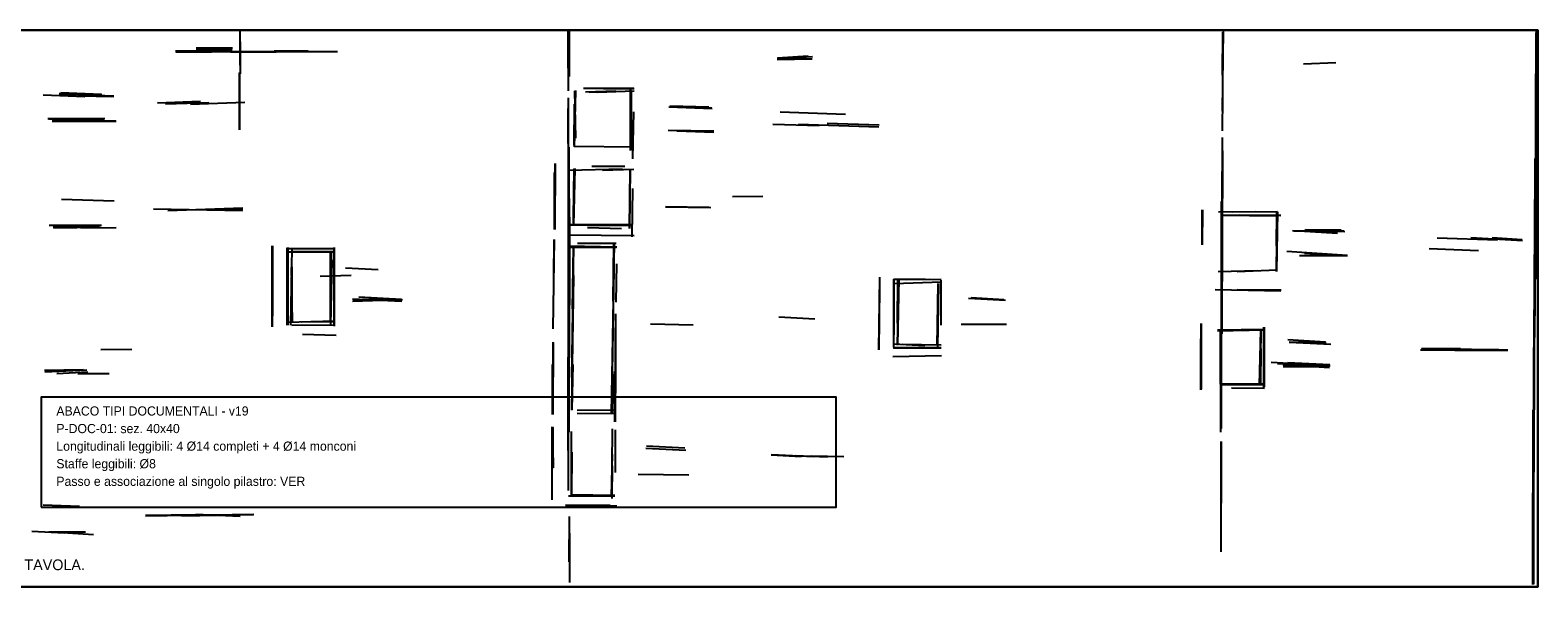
# Model space of a CAD drawing. Header units: millimetres. Extents: x 0 to 17588, y 0 to 3640.
# Tile 3 of 3: x 7729 to 17588, y 0 to 3640. Entities that reach past the tile are written whole.
import ezdxf

# ---------------------------------------------------------------- set-up
doc = ezdxf.new("R2010")
doc.units = ezdxf.units.MM
for name, color, linetype in [('00_RASTER_ORIGINALE', 8, 'Continuous'), ('S-GRID-E', 4, 'Continuous'), ('S-INF-HORIZ', 3, 'Continuous'), ('S-INF-LONG', 6, 'Continuous'), ('S-INF-VERT', 4, 'Continuous'), ('S-NOTE-VER', 1, 'Continuous'), ('S-PIL-TYPE-DOC', 2, 'Continuous'), ('S-PIL-TYPE-TEXT', 7, 'Continuous'), ('S-TRACE-INF', 4, 'Continuous'), ('S-TRACE-INF-CLEAN', 4, 'Continuous'), ('S-TRACE-REJECT', 8, 'Continuous')]:
    doc.layers.add(name, color=color, linetype=linetype)
picture_1 = doc.add_image_def('image1.jpg', size_in_pixel=(6731, 1393))

msp = doc.modelspace()

# ---------------------------------------------------------------- linework, layer by layer
at = {"layer": 'S-GRID-E'}
msp.add_lwpolyline([(0, 0), (17588.2, 0), (17588.2, 3639.8), (0, 3639.8)], close=True, dxfattribs=at)
at = {"layer": 'S-INF-HORIZ'}
for p, q in [((8678.7, 3501.5), (9739.7, 3501.5)), ((8814.6, 3525), (9052.4, 3525)), ((12614.3, 3454.5), (12844.3, 3467.5)), ((12614.3, 3451.9), (12841.7, 3454.5)), ((16056, 3420.5), (16267.7, 3428.3)), ((11346.9, 3261.1), (11676.1, 3261.1)), ((7918.2, 3224.5), (8276.3, 3211.5)), ((8563.7, 3167), (8885.2, 3161.8)), ((8613.4, 3159.2), (8898.2, 3167)), ((8778, 3156.6), (9133.4, 3169.6)), ((11440.9, 3235), (11678.8, 3242.8)), ((11906.1, 3138.3), (12188.3, 3127.8)), ((12632.6, 3106.9), (13061.2, 3091.3)), ((7873.8, 3044.2), (8291.9, 3044.2)), ((11900.9, 2986.7), (12198.8, 2981.5)), ((12752.8, 3025.9), (13278.1, 3007.6)), ((11286.8, 2882.2), (11676.1, 2877)), ((11247.6, 2725.4), (11603, 2733.3)), ((11401.7, 2751.6), (11618.7, 2751.6)), ((7933.9, 2534.7), (8278.9, 2524.2)), ((8535, 2472), (9117.7, 2461.5)), ((8629.1, 2461.5), (9120.4, 2477.2)), ((11882.6, 2485), (12180.5, 2479.8)), ((12321.6, 2553), (12520.2, 2555.6)), ((11247.6, 2370.1), (11670.9, 2370.1)), ((15525.5, 2432.8), (15907, 2427.5)), ((15593.5, 2451.1), (15886.1, 2453.7)), ((7852.9, 2364.8), (8195.3, 2364.8)), ((11247.6, 2302.1), (11678.8, 2296.9)), ((11373, 2349.1), (11595.1, 2343.9)), ((15993.3, 2328.2), (16325.2, 2323)), ((16061.2, 2325.6), (16278.1, 2312.6)), ((16928.8, 2281.2), (17323.4, 2268.1)), ((17151, 2283.8), (17488.1, 2265.5)), ((9410.4, 2213.3), (9721.4, 2213.3)), ((9413, 2189.7), (9721.4, 2189.7)), ((11247.6, 2228.9), (11566.4, 2223.7)), ((11307.7, 2247.2), (11561.2, 2247.2)), ((15946.2, 2195), (16340.9, 2168.8)), ((16876.6, 2213.3), (17200.6, 2200.2)), ((9792, 2085.2), (10003.6, 2074.8)), ((15622.2, 2061.7), (15883.5, 2072.2)), ((16029.9, 2166.2), (16343.5, 2166.2)), ((9624.7, 2030.4), (9828.6, 2038.2)), ((13377.4, 1983.3), (13691, 1993.8)), ((13461, 2009.4), (13685.8, 2012.1)), ((9836.4, 1884), (10160.4, 1868.3)), ((9836.4, 1868.3), (10163.1, 1878.8)), ((13866.1, 1886.6), (14106.5, 1873.6)), ((15478.5, 1944.1), (15907, 1936.3)), ((9410.4, 1729.8), (9718.8, 1740.3)), ((9439.2, 1711.6), (9718.8, 1714.2)), ((9501.9, 1732.5), (9718.8, 1735.1)), ((11785.9, 1719.4), (12065.5, 1714.2)), ((12624.8, 1766.4), (12860, 1753.4)), ((13816.4, 1716.8), (14114.3, 1716.8)), ((15494.1, 1680.2), (15802.5, 1685.4)), ((9509.7, 1651.5), (9729.2, 1646.2)), ((13374.8, 1588.7), (13578.6, 1578.3)), ((15961.9, 1601.8), (16205, 1596.6)), ((15961.9, 1599.2), (16233.7, 1586.1)), ((8190, 1552.2), (8393.9, 1554.8)), ((13369.5, 1505.1), (13688.4, 1513)), ((13372.2, 1565.2), (13685.8, 1565.2)), ((16821.7, 1549.5), (17391.4, 1549.5)), ((7821.6, 1416.3), (8075, 1421.5)), ((7824.2, 1405.8), (8098.6, 1418.9)), ((8041.1, 1395.4), (8244.9, 1395.4)), ((15844.3, 1468.5), (16231.1, 1447.6)), ((15922.7, 1439.8), (16123.9, 1439.8)), ((15512.4, 1327.4), (15799.9, 1327.4)), ((15585.6, 1301.3), (15799.9, 1298.7)), ((11305.1, 1155), (11555.9, 1157.6)), ((11305.1, 1136.7), (11558.5, 1134.1)), ((11754.5, 906.7), (12015.9, 893.7)), ((12577.7, 864.9), (12852.1, 851.9)), ((12839.1, 857.1), (13050.7, 851.9)), ((11704.9, 736.9), (12036.8, 731.7)), ((11250.2, 595.8), (11553.3, 595.8)), ((7813.7, 535.7), (8051.5, 527.8)), ((11229.3, 530.5), (11566.4, 530.5)), ((8482.7, 465.1), (9190.9, 475.6)), ((8812, 475.6), (9102.1, 462.5)), ((7740.5, 363.2), (7952.2, 352.8)), ((7850.3, 360.6), (8090.7, 360.6)), ((7907.8, 358), (8143, 342.3))]:
    msp.add_line(p, q, dxfattribs=at)
at = {"layer": 'S-INF-LONG'}
for p, q in [((8678.7, 3501.5), (9739.7, 3501.5)), ((17574.3, 2012.1), (17574.3, 3355.2)), ((11250.2, 629.7), (11250.2, 3198.4)), ((15520.3, 1034.8), (15520.3, 2519)), ((11529.8, 1134.1), (11550.7, 2247.2)), ((17566.5, 1157.6), (17566.5, 2174.1)), ((11271.1, 1155), (11284.2, 2035.6)), ((17561.3, 18.3), (17561.3, 1565.2)), ((15517.7, 229.9), (15517.7, 951.2)), ((8482.7, 465.1), (9190.9, 475.6))]:
    msp.add_line(p, q, dxfattribs=at)
at = {"layer": 'S-INF-VERT'}
for p, q in [((9102.1, 3410.1), (9102.1, 3640)), ((11250.2, 3242.8), (11250.2, 3640)), ((15525.5, 3109.5), (15533.3, 3640)), ((9099.4, 2989.3), (9099.4, 3363)), ((17574.3, 2012.1), (17574.3, 3355.2)), ((11655.2, 2853.5), (11655.2, 3261.1)), ((11250.2, 629.7), (11250.2, 3198.4)), ((11289.4, 2877), (11297.2, 3245.4)), ((11289.4, 3242.8), (11294.6, 2934.5)), ((11161.3, 2336.1), (11161.3, 2767.2)), ((15528.1, 2539.9), (15528.1, 2850.9)), ((11284.2, 2364.8), (11292, 2735.9)), ((11650, 2343.9), (11655.2, 2733.3)), ((15520.3, 1034.8), (15520.3, 2519)), ((15394.8, 2236.8), (15397.5, 2464.1)), ((15880.9, 2061.7), (15888.8, 2451.1)), ((11148.3, 1688), (11158.7, 2270.8)), ((9311.1, 1701.1), (9311.1, 2228.9)), ((9415.7, 1711.6), (9415.7, 2218.5)), ((9433.9, 1711.6), (9441.8, 2215.9)), ((9692.7, 1729.8), (9692.7, 2195)), ((9718.8, 1703.7), (9718.8, 2218.5)), ((11529.8, 1134.1), (11550.7, 2247.2)), ((17566.5, 1157.6), (17566.5, 2174.1)), ((9436.6, 2087.8), (9441.8, 1737.7)), ((11271.1, 1155), (11284.2, 2035.6)), ((13278.1, 1549.5), (13285.9, 2025.1)), ((13377.4, 1567.8), (13377.4, 2012.1)), ((13400.9, 1580.9), (13408.7, 2014.7)), ((13664.9, 1560), (13670.1, 1983.3)), ((11555.9, 1079.2), (11555.9, 1693.3)), ((15387, 1288.2), (15387, 1722)), ((15768.5, 1319.6), (15776.4, 1677.6)), ((15797.3, 1296.1), (15797.3, 1698.5)), ((11148.3, 1126.2), (11148.3, 1599.2)), ((17561.3, 18.3), (17561.3, 1565.2)), ((11143, 569.6), (11143, 1045.2)), ((11555.9, 747.3), (11555.9, 1026.9)), ((15517.7, 229.9), (15517.7, 951.2)), ((11271.1, 598.4), (11273.7, 880.6)), ((11529.8, 593.2), (11537.6, 867.5)), ((11258, 28.7), (11258, 350.2))]:
    msp.add_line(p, q, dxfattribs=at)
at = {"layer": 'S-PIL-TYPE-DOC'}
msp.add_lwpolyline([(7800, 520), (13000, 520), (13000, 1240), (7800, 1240)], close=True, dxfattribs=at)
at = {"layer": 'S-TRACE-INF'}
for p, q in [((9102.1, 3410.1), (9102.1, 3640)), ((9104.7, 3355.2), (9104.7, 3564.2)), ((11247.6, 3391.8), (11247.6, 3640)), ((11250.2, 3242.8), (11250.2, 3640)), ((11255.4, 3336.9), (11255.4, 3640)), ((15525.5, 3109.5), (15533.3, 3640)), ((15525.5, 3344.7), (15528.1, 3626.9)), ((17576.9, 2563.4), (17576.9, 3621.7)), ((17579.5, 2892.7), (17579.5, 3634.8)), ((8678.7, 3504.1), (9047.2, 3504.1)), ((8678.7, 3501.5), (9739.7, 3501.5)), ((8683.9, 3498.9), (8913.9, 3498.9)), ((8814.6, 3525), (9052.4, 3525)), ((8814.6, 3522.4), (9052.4, 3522.4)), ((8814.6, 3519.8), (9049.8, 3519.8)), ((8814.6, 3514.6), (9049.8, 3514.6)), ((8814.6, 3512), (9049.8, 3512)), ((8814.6, 3509.3), (9047.2, 3509.3)), ((8814.6, 3506.7), (9047.2, 3506.7)), ((9039.3, 3498.9), (9337.3, 3498.9)), ((9324.2, 3504.1), (9546.3, 3504.1)), ((12614.3, 3454.5), (12844.3, 3467.5)), ((12614.3, 3451.9), (12841.7, 3454.5)), ((12614.3, 3449.2), (12841.7, 3451.9)), ((12616.9, 3459.7), (12815.5, 3472.8)), ((9096.8, 2989.3), (9096.8, 3360.4)), ((9099.4, 2989.3), (9099.4, 3363)), ((16056, 3420.5), (16267.7, 3428.3)), ((17574.3, 2012.1), (17574.3, 3355.2)), ((11346.9, 3261.1), (11676.1, 3261.1)), ((11477.5, 3258.5), (11678.8, 3258.5)), ((11655.2, 2853.5), (11655.2, 3261.1)), ((11657.9, 2853.5), (11657.9, 3261.1)), ((7813.7, 3216.7), (8085.5, 3206.2)), ((7918.2, 3224.5), (8276.3, 3211.5)), ((7920.9, 3227.1), (8197.9, 3219.3)), ((7928.7, 3232.4), (8192.6, 3221.9)), ((8046.3, 3214.1), (8276.3, 3206.2)), ((8056.7, 3211.5), (8263.2, 3206.2)), ((8561.1, 3164.4), (8843.3, 3174.9)), ((8563.7, 3167), (8885.2, 3161.8)), ((8613.4, 3159.2), (8898.2, 3167)), ((8778, 3156.6), (9133.4, 3169.6)), ((11250.2, 629.7), (11250.2, 3198.4)), ((11286.8, 2887.4), (11289.4, 3156.6)), ((11289.4, 2877), (11297.2, 3245.4)), ((11289.4, 3242.8), (11294.6, 2934.5)), ((11359.9, 3237.6), (11558.5, 3242.8)), ((11383.5, 3235), (11587.3, 3240.2)), ((11440.9, 3235), (11678.8, 3242.8)), ((11660.5, 2853.5), (11660.5, 3237.6)), ((15525.5, 2981.5), (15528.1, 3203.6)), ((7845.1, 3062.5), (8216.2, 3062.5)), ((7850.3, 3059.9), (8184.8, 3059.9)), ((7873.8, 3052.1), (8200.5, 3057.3)), ((11247.6, 2897.9), (11247.6, 3127.8)), ((11286.8, 3140.9), (11289.4, 2916.2)), ((11670.9, 2798.6), (11676.1, 3106.9)), ((11906.1, 3138.3), (12188.3, 3127.8)), ((11911.3, 3146.1), (12167.4, 3138.3)), ((11911.3, 3143.5), (12185.7, 3133.1)), ((12632.6, 3106.9), (13061.2, 3091.3)), ((7873.8, 3044.2), (8291.9, 3044.2)), ((7876.4, 3049.4), (8210.9, 3054.7)), ((7879, 3046.8), (8289.3, 3046.8)), ((11900.9, 2986.7), (12198.8, 2981.5)), ((11958.4, 2981.5), (12198.8, 2973.7)), ((12585.6, 3025.9), (12888.7, 3015.5)), ((12752.8, 3025.9), (13278.1, 3007.6)), ((12941, 3031.2), (13280.7, 3020.7)), ((11252.8, 1011.3), (11252.8, 2874.4)), ((11286.8, 2882.2), (11676.1, 2877)), ((15525.5, 1996.4), (15525.5, 2937.1)), ((11161.3, 2336.1), (11161.3, 2767.2)), ((11163.9, 2558.2), (11163.9, 2767.2)), ((15528.1, 2539.9), (15528.1, 2850.9)), ((17571.7, 1771.7), (17571.7, 2801.2)), ((11158.7, 2336.1), (11158.7, 2709.7)), ((11247.6, 2725.4), (11603, 2733.3)), ((11281.5, 2377.9), (11289.4, 2735.9)), ((11281.5, 2414.5), (11286.8, 2733.3)), ((11284.2, 2364.8), (11292, 2735.9)), ((11401.7, 2751.6), (11618.7, 2751.6)), ((11472.3, 2725.4), (11676.1, 2730.7)), ((11647.4, 2343.9), (11652.6, 2733.3)), ((11650, 2343.9), (11655.2, 2733.3)), ((15522.9, 1654.1), (15522.9, 2715)), ((11665.7, 2289), (11670.9, 2605.2)), ((7933.9, 2534.7), (8278.9, 2524.2)), ((8535, 2472), (9117.7, 2461.5)), ((8629.1, 2461.5), (9120.4, 2477.2)), ((8900.8, 2469.3), (9120.4, 2466.7)), ((11255.4, 1497.3), (11255.4, 2539.9)), ((11882.6, 2485), (12180.5, 2479.8)), ((11885.2, 2487.6), (12167.4, 2482.4)), ((12321.6, 2553), (12520.2, 2555.6)), ((15520.3, 1034.8), (15520.3, 2519)), ((17569.1, 1630.6), (17569.1, 2532.1)), ((11247.6, 2370.1), (11670.9, 2370.1)), ((11247.6, 2367.4), (11670.9, 2367.4)), ((11258, 1842.2), (11258, 2417.1)), ((15392.2, 2236.8), (15392.2, 2464.1)), ((15394.8, 2236.8), (15397.5, 2464.1)), ((15499.4, 2451.1), (15739.8, 2453.7)), ((15520.3, 2430.2), (15886.1, 2424.9)), ((15525.5, 2432.8), (15907, 2427.5)), ((15593.5, 2451.1), (15886.1, 2453.7)), ((15637.9, 2432.8), (15907, 2430.2)), ((15878.3, 2061.7), (15883.5, 2451.1)), ((15878.3, 2228.9), (15880.9, 2451.1)), ((15880.9, 2061.7), (15888.8, 2451.1)), ((7852.9, 2364.8), (8195.3, 2364.8)), ((7879, 2354.4), (8179.6, 2359.6)), ((7881.7, 2346.5), (8187.4, 2351.8)), ((8059.4, 2346.5), (8291.9, 2349.1)), ((11148.3, 1688), (11158.7, 2270.8)), ((11153.5, 2027.7), (11156.1, 2270.8)), ((11247.6, 2302.1), (11678.8, 2296.9)), ((11373, 2364.8), (11670.9, 2364.8)), ((11373, 2349.1), (11595.1, 2343.9)), ((15982.8, 2330.9), (16207.6, 2328.2)), ((15993.3, 2328.2), (16325.2, 2323)), ((16061.2, 2325.6), (16278.1, 2312.6)), ((16063.8, 2333.5), (16319.9, 2328.2)), ((16069.1, 2336.1), (16301.7, 2333.5)), ((16928.8, 2281.2), (17323.4, 2268.1)), ((17151, 2283.8), (17488.1, 2265.5)), ((17289.5, 2283.8), (17485.5, 2270.8)), ((17289.5, 2281.2), (17485.5, 2268.1)), ((9311.1, 1701.1), (9311.1, 2228.9)), ((9313.7, 1701.1), (9313.7, 2228.9)), ((9316.3, 1769), (9316.3, 2228.9)), ((9410.4, 1711.6), (9410.4, 2215.9)), ((9410.4, 2213.3), (9721.4, 2213.3)), ((9413, 1711.6), (9413, 2218.5)), ((9413, 2189.7), (9721.4, 2189.7)), ((9415.7, 1711.6), (9415.7, 2218.5)), ((9433.9, 1711.6), (9441.8, 2215.9)), ((9436.6, 2192.4), (9721.4, 2192.4)), ((9692.7, 1729.8), (9692.7, 2195)), ((9695.3, 1918), (9695.3, 2195)), ((9695.3, 1910.2), (9700.5, 2187.1)), ((9716.2, 1706.3), (9716.2, 2218.5)), ((9718.8, 1703.7), (9718.8, 2218.5)), ((11247.6, 2228.9), (11566.4, 2223.7)), ((11247.6, 2221.1), (11563.8, 2221.1)), ((11271.1, 1369.2), (11284.2, 2228.9)), ((11276.3, 1818.7), (11281.5, 2218.5)), ((11305.1, 2223.7), (11511.5, 2223.7)), ((11307.7, 2247.2), (11561.2, 2247.2)), ((11529.8, 1134.1), (11550.7, 2247.2)), ((11540.3, 1868.3), (11545.5, 2247.2)), ((15946.2, 2195), (16340.9, 2168.8)), ((16061.2, 2181.9), (16265.1, 2168.8)), ((16876.6, 2213.3), (17200.6, 2200.2)), ((17566.5, 1157.6), (17566.5, 2174.1)), ((9436.6, 2087.8), (9441.8, 1737.7)), ((9441.8, 1792.6), (9441.8, 2093.1)), ((9695.3, 1711.6), (9703.1, 2137.5)), ((9792, 2085.2), (10003.6, 2074.8)), ((11532.4, 1134.1), (11548.1, 2077.4)), ((11561.2, 1860.5), (11566.4, 2111.4)), ((15622.2, 2061.7), (15883.5, 2072.2)), ((16029.9, 2166.2), (16343.5, 2166.2)), ((9624.7, 2030.4), (9828.6, 2038.2)), ((11271.1, 1155), (11284.2, 2035.6)), ((13278.1, 1549.5), (13285.9, 2025.1)), ((13377.4, 1567.8), (13377.4, 2012.1)), ((13377.4, 1983.3), (13691, 1993.8)), ((13380, 1648.8), (13380, 2014.7)), ((13380, 2012.1), (13581.2, 2014.7)), ((13382.6, 2009.4), (13607.4, 2012.1)), ((13400.9, 1580.9), (13408.7, 2014.7)), ((13400.9, 1724.6), (13403.5, 2014.7)), ((13403.5, 1580.9), (13411.4, 2014.7)), ((13461, 2009.4), (13685.8, 2012.1)), ((13659.6, 1578.3), (13667.5, 1983.3)), ((13664.9, 1560), (13670.1, 1983.3)), ((13685.8, 1711.6), (13685.8, 2004.2)), ((15496.8, 2061.7), (15755.5, 2069.5)), ((9836.4, 1884), (10160.4, 1868.3)), ((9836.4, 1868.3), (10163.1, 1878.8)), ((9841.6, 1876.2), (10069, 1884)), ((9878.2, 1897.1), (10157.8, 1881.4)), ((9899.1, 1876.2), (10100.3, 1881.4)), ((9901.7, 1894.5), (10150, 1881.4)), ((13280.7, 1549.5), (13285.9, 1957.2)), ((13866.1, 1886.6), (14106.5, 1873.6)), ((13881.8, 1891.9), (14096, 1878.8)), ((15478.5, 1944.1), (15907, 1936.3)), ((15622.2, 1944.1), (15909.7, 1941.5)), ((11558.5, 1267.3), (11558.5, 1784.7)), ((17563.9, 749.9), (17563.9, 1810.9)), ((9410.4, 1729.8), (9718.8, 1740.3)), ((9439.2, 1711.6), (9718.8, 1714.2)), ((9501.9, 1732.5), (9718.8, 1735.1)), ((11555.9, 1079.2), (11555.9, 1693.3)), ((11785.9, 1719.4), (12065.5, 1714.2)), ((12624.8, 1766.4), (12860, 1753.4)), ((13816.4, 1716.8), (14114.3, 1716.8)), ((15387, 1288.2), (15387, 1722)), ((15389.6, 1293.5), (15389.6, 1722)), ((15494.1, 1680.2), (15802.5, 1685.4)), ((15494.1, 1675), (15802.5, 1680.2)), ((15515.1, 1011.3), (15515.1, 1677.6)), ((15768.5, 1319.6), (15776.4, 1677.6)), ((15773.8, 1330.1), (15779, 1677.6)), ((15797.3, 1296.1), (15797.3, 1698.5)), ((15799.9, 1306.5), (15799.9, 1698.5)), ((9509.7, 1651.5), (9729.2, 1646.2)), ((11148.3, 1126.2), (11148.3, 1599.2)), ((11150.9, 1371.9), (11150.9, 1596.6)), ((13374.8, 1588.7), (13578.6, 1578.3)), ((13432.3, 1586.1), (13685.8, 1583.5)), ((15384.4, 1288.2), (15384.4, 1622.7)), ((15512.4, 1324.8), (15512.4, 1669.7)), ((15954.1, 1617.5), (16199.7, 1601.8)), ((15961.9, 1601.8), (16205, 1596.6)), ((15961.9, 1599.2), (16233.7, 1586.1)), ((8190, 1552.2), (8393.9, 1554.8)), ((11247.6, 891.1), (11247.6, 1502.5)), ((13369.5, 1505.1), (13688.4, 1513)), ((13372.2, 1565.2), (13685.8, 1565.2)), ((13374.8, 1562.6), (13685.8, 1562.6)), ((15776.4, 1324.8), (15779, 1557.4)), ((16821.7, 1549.5), (17391.4, 1549.5)), ((16824.3, 1552.2), (17333.9, 1552.2)), ((16826.9, 1557.4), (17083, 1557.4)), ((16884.4, 1554.8), (17153.6, 1554.8)), ((17046.4, 1546.9), (17391.4, 1546.9)), ((17561.3, 18.3), (17561.3, 1565.2)), ((7821.6, 1416.3), (8075, 1421.5)), ((7824.2, 1405.8), (8098.6, 1418.9)), ((7902.6, 1395.4), (8106.4, 1405.8)), ((8041.1, 1395.4), (8244.9, 1395.4)), ((11145.6, 1126.2), (11145.6, 1452.9)), ((11273.7, 1157.6), (11278.9, 1452.9)), ((11537.6, 1134.1), (11540.3, 1390.2)), ((11553.3, 1079.2), (11553.3, 1408.4)), ((15844.3, 1468.5), (16231.1, 1447.6)), ((15886.1, 1460.7), (16228.5, 1445)), ((15920.1, 1452.9), (16225.9, 1434.6)), ((15922.7, 1439.8), (16123.9, 1439.8)), ((15954.1, 1465.9), (16228.5, 1452.9)), ((15512.4, 1327.4), (15799.9, 1327.4)), ((15517.7, 1324.8), (15794.7, 1324.8)), ((15517.7, 1322.2), (15799.9, 1322.2)), ((15585.6, 1301.3), (15799.9, 1298.7)), ((11305.1, 1155), (11555.9, 1157.6)), ((11305.1, 1136.7), (11558.5, 1134.1)), ((17558.6, 15.7), (17558.6, 1157.6)), ((11143, 569.6), (11143, 1045.2)), ((11145.6, 1045.2), (11148.3, 778.7)), ((11145.6, 773.5), (11148.3, 1042.6)), ((11268.5, 598.4), (11268.5, 1016.5)), ((11535, 794.4), (11537.6, 1032.2)), ((11555.9, 747.3), (11555.9, 1026.9)), ((11754.5, 906.7), (12015.9, 893.7)), ((11759.8, 922.4), (12010.6, 909.3)), ((15517.7, 229.9), (15517.7, 951.2)), ((15520.3, 546.1), (15520.3, 951.2)), ((11271.1, 598.4), (11273.7, 880.6)), ((11529.8, 593.2), (11537.6, 867.5)), ((11535, 577.5), (11537.6, 791.8)), ((12575.1, 862.3), (12771.1, 851.9)), ((12577.7, 864.9), (12852.1, 851.9)), ((12734.5, 859.7), (12943.6, 849.2)), ((12839.1, 857.1), (13050.7, 851.9)), ((11704.9, 736.9), (12036.8, 731.7)), ((11250.2, 595.8), (11553.3, 595.8)), ((11265.9, 603.6), (11553.3, 598.4)), ((17556, 15.7), (17556, 614.1)), ((7813.7, 535.7), (8051.5, 527.8)), ((11229.3, 535.7), (11522, 533.1)), ((11229.3, 530.5), (11566.4, 530.5)), ((8482.7, 465.1), (9190.9, 475.6)), ((8482.7, 467.7), (8817.2, 473)), ((8720.5, 465.1), (9188.3, 473)), ((8812, 475.6), (9102.1, 462.5)), ((11252.8, 164.6), (11255.4, 459.9)), ((7740.5, 363.2), (7952.2, 352.8)), ((7850.3, 360.6), (8090.7, 360.6)), ((7907.8, 358), (8143, 342.3)), ((11258, 28.7), (11258, 350.2))]:
    msp.add_line(p, q, dxfattribs=at)
at = {"layer": 'S-TRACE-INF-CLEAN'}
for p, q in [((9102.1, 3410.1), (9102.1, 3640)), ((11250.2, 3242.8), (11250.2, 3640)), ((15525.5, 3109.5), (15533.3, 3640)), ((8678.7, 3501.5), (9739.7, 3501.5)), ((8814.6, 3525), (9052.4, 3525)), ((12614.3, 3454.5), (12844.3, 3467.5)), ((12614.3, 3451.9), (12841.7, 3454.5)), ((9099.4, 2989.3), (9099.4, 3363)), ((16056, 3420.5), (16267.7, 3428.3)), ((17574.3, 2012.1), (17574.3, 3355.2)), ((11346.9, 3261.1), (11676.1, 3261.1)), ((11655.2, 2853.5), (11655.2, 3261.1)), ((7918.2, 3224.5), (8276.3, 3211.5)), ((8563.7, 3167), (8885.2, 3161.8)), ((8613.4, 3159.2), (8898.2, 3167)), ((8778, 3156.6), (9133.4, 3169.6)), ((11250.2, 629.7), (11250.2, 3198.4)), ((11289.4, 2877), (11297.2, 3245.4)), ((11289.4, 3242.8), (11294.6, 2934.5)), ((11440.9, 3235), (11678.8, 3242.8)), ((11906.1, 3138.3), (12188.3, 3127.8)), ((12632.6, 3106.9), (13061.2, 3091.3)), ((7873.8, 3044.2), (8291.9, 3044.2)), ((11900.9, 2986.7), (12198.8, 2981.5)), ((12752.8, 3025.9), (13278.1, 3007.6)), ((11286.8, 2882.2), (11676.1, 2877)), ((11161.3, 2336.1), (11161.3, 2767.2)), ((15528.1, 2539.9), (15528.1, 2850.9)), ((11247.6, 2725.4), (11603, 2733.3)), ((11284.2, 2364.8), (11292, 2735.9)), ((11401.7, 2751.6), (11618.7, 2751.6)), ((11650, 2343.9), (11655.2, 2733.3)), ((7933.9, 2534.7), (8278.9, 2524.2)), ((8535, 2472), (9117.7, 2461.5)), ((8629.1, 2461.5), (9120.4, 2477.2)), ((11882.6, 2485), (12180.5, 2479.8)), ((12321.6, 2553), (12520.2, 2555.6)), ((15520.3, 1034.8), (15520.3, 2519)), ((11247.6, 2370.1), (11670.9, 2370.1)), ((15394.8, 2236.8), (15397.5, 2464.1)), ((15525.5, 2432.8), (15907, 2427.5)), ((15593.5, 2451.1), (15886.1, 2453.7)), ((15880.9, 2061.7), (15888.8, 2451.1)), ((7852.9, 2364.8), (8195.3, 2364.8)), ((11148.3, 1688), (11158.7, 2270.8)), ((11247.6, 2302.1), (11678.8, 2296.9)), ((11373, 2349.1), (11595.1, 2343.9)), ((15993.3, 2328.2), (16325.2, 2323)), ((16061.2, 2325.6), (16278.1, 2312.6)), ((16928.8, 2281.2), (17323.4, 2268.1)), ((17151, 2283.8), (17488.1, 2265.5)), ((9311.1, 1701.1), (9311.1, 2228.9)), ((9410.4, 2213.3), (9721.4, 2213.3)), ((9413, 2189.7), (9721.4, 2189.7)), ((9415.7, 1711.6), (9415.7, 2218.5)), ((9433.9, 1711.6), (9441.8, 2215.9)), ((9692.7, 1729.8), (9692.7, 2195)), ((9718.8, 1703.7), (9718.8, 2218.5)), ((11247.6, 2228.9), (11566.4, 2223.7)), ((11307.7, 2247.2), (11561.2, 2247.2)), ((11529.8, 1134.1), (11550.7, 2247.2)), ((15946.2, 2195), (16340.9, 2168.8)), ((16876.6, 2213.3), (17200.6, 2200.2)), ((17566.5, 1157.6), (17566.5, 2174.1)), ((9436.6, 2087.8), (9441.8, 1737.7)), ((9792, 2085.2), (10003.6, 2074.8)), ((15622.2, 2061.7), (15883.5, 2072.2)), ((16029.9, 2166.2), (16343.5, 2166.2)), ((9624.7, 2030.4), (9828.6, 2038.2)), ((11271.1, 1155), (11284.2, 2035.6)), ((13278.1, 1549.5), (13285.9, 2025.1)), ((13377.4, 1567.8), (13377.4, 2012.1)), ((13377.4, 1983.3), (13691, 1993.8)), ((13400.9, 1580.9), (13408.7, 2014.7)), ((13461, 2009.4), (13685.8, 2012.1)), ((13664.9, 1560), (13670.1, 1983.3)), ((9836.4, 1884), (10160.4, 1868.3)), ((9836.4, 1868.3), (10163.1, 1878.8)), ((13866.1, 1886.6), (14106.5, 1873.6)), ((15478.5, 1944.1), (15907, 1936.3)), ((9410.4, 1729.8), (9718.8, 1740.3)), ((9439.2, 1711.6), (9718.8, 1714.2)), ((9501.9, 1732.5), (9718.8, 1735.1)), ((11555.9, 1079.2), (11555.9, 1693.3)), ((11785.9, 1719.4), (12065.5, 1714.2)), ((12624.8, 1766.4), (12860, 1753.4)), ((13816.4, 1716.8), (14114.3, 1716.8)), ((15387, 1288.2), (15387, 1722)), ((15494.1, 1680.2), (15802.5, 1685.4)), ((15768.5, 1319.6), (15776.4, 1677.6)), ((15797.3, 1296.1), (15797.3, 1698.5)), ((9509.7, 1651.5), (9729.2, 1646.2)), ((11148.3, 1126.2), (11148.3, 1599.2)), ((13374.8, 1588.7), (13578.6, 1578.3)), ((15961.9, 1601.8), (16205, 1596.6)), ((15961.9, 1599.2), (16233.7, 1586.1)), ((8190, 1552.2), (8393.9, 1554.8)), ((13369.5, 1505.1), (13688.4, 1513)), ((13372.2, 1565.2), (13685.8, 1565.2)), ((16821.7, 1549.5), (17391.4, 1549.5)), ((17561.3, 18.3), (17561.3, 1565.2)), ((7821.6, 1416.3), (8075, 1421.5)), ((7824.2, 1405.8), (8098.6, 1418.9)), ((8041.1, 1395.4), (8244.9, 1395.4)), ((15844.3, 1468.5), (16231.1, 1447.6)), ((15922.7, 1439.8), (16123.9, 1439.8)), ((15512.4, 1327.4), (15799.9, 1327.4)), ((15585.6, 1301.3), (15799.9, 1298.7)), ((11305.1, 1155), (11555.9, 1157.6)), ((11305.1, 1136.7), (11558.5, 1134.1)), ((11143, 569.6), (11143, 1045.2)), ((11555.9, 747.3), (11555.9, 1026.9)), ((11754.5, 906.7), (12015.9, 893.7)), ((15517.7, 229.9), (15517.7, 951.2)), ((11271.1, 598.4), (11273.7, 880.6)), ((11529.8, 593.2), (11537.6, 867.5)), ((12577.7, 864.9), (12852.1, 851.9)), ((12839.1, 857.1), (13050.7, 851.9)), ((11704.9, 736.9), (12036.8, 731.7)), ((11250.2, 595.8), (11553.3, 595.8)), ((7813.7, 535.7), (8051.5, 527.8)), ((11229.3, 530.5), (11566.4, 530.5)), ((8482.7, 465.1), (9190.9, 475.6)), ((8812, 475.6), (9102.1, 462.5)), ((7740.5, 363.2), (7952.2, 352.8)), ((7850.3, 360.6), (8090.7, 360.6)), ((7907.8, 358), (8143, 342.3)), ((11258, 28.7), (11258, 350.2))]:
    msp.add_line(p, q, dxfattribs=at)
at = {"layer": 'S-TRACE-REJECT'}
for p, q in [((9104.7, 3355.2), (9104.7, 3564.2)), ((11247.6, 3391.8), (11247.6, 3640)), ((11255.4, 3336.9), (11255.4, 3640)), ((15525.5, 3344.7), (15528.1, 3626.9)), ((17576.9, 2563.4), (17576.9, 3621.7)), ((17579.5, 2892.7), (17579.5, 3634.8)), ((8678.7, 3504.1), (9047.2, 3504.1)), ((8683.9, 3498.9), (8913.9, 3498.9)), ((8814.6, 3522.4), (9052.4, 3522.4)), ((8814.6, 3519.8), (9049.8, 3519.8)), ((8814.6, 3514.6), (9049.8, 3514.6)), ((8814.6, 3512), (9049.8, 3512)), ((8814.6, 3509.3), (9047.2, 3509.3)), ((8814.6, 3506.7), (9047.2, 3506.7)), ((9039.3, 3498.9), (9337.3, 3498.9)), ((9324.2, 3504.1), (9546.3, 3504.1)), ((12614.3, 3449.2), (12841.7, 3451.9)), ((9096.8, 2989.3), (9096.8, 3360.4)), ((11657.9, 2853.5), (11657.9, 3261.1)), ((7813.7, 3216.7), (8085.5, 3206.2)), ((7920.9, 3227.1), (8197.9, 3219.3)), ((7928.7, 3232.4), (8192.6, 3221.9)), ((8046.3, 3214.1), (8276.3, 3206.2)), ((8561.1, 3164.4), (8843.3, 3174.9)), ((11286.8, 2887.4), (11289.4, 3156.6)), ((11660.5, 2853.5), (11660.5, 3237.6)), ((15525.5, 2981.5), (15528.1, 3203.6)), ((7845.1, 3062.5), (8216.2, 3062.5)), ((7850.3, 3059.9), (8184.8, 3059.9)), ((7873.8, 3052.1), (8200.5, 3057.3)), ((11247.6, 2897.9), (11247.6, 3127.8)), ((11286.8, 3140.9), (11289.4, 2916.2)), ((11670.9, 2798.6), (11676.1, 3106.9)), ((11911.3, 3146.1), (12167.4, 3138.3)), ((11911.3, 3143.5), (12185.7, 3133.1)), ((7876.4, 3049.4), (8210.9, 3054.7)), ((7879, 3046.8), (8289.3, 3046.8)), ((11958.4, 2981.5), (12198.8, 2973.7)), ((12585.6, 3025.9), (12888.7, 3015.5)), ((12941, 3031.2), (13280.7, 3020.7)), ((11252.8, 1011.3), (11252.8, 2874.4)), ((15525.5, 1996.4), (15525.5, 2937.1)), ((11163.9, 2558.2), (11163.9, 2767.2)), ((17571.7, 1771.7), (17571.7, 2801.2)), ((11158.7, 2336.1), (11158.7, 2709.7)), ((11281.5, 2377.9), (11289.4, 2735.9)), ((11281.5, 2414.5), (11286.8, 2733.3)), ((11647.4, 2343.9), (11652.6, 2733.3)), ((15522.9, 1654.1), (15522.9, 2715)), ((11665.7, 2289), (11670.9, 2605.2)), ((8900.8, 2469.3), (9120.4, 2466.7)), ((11255.4, 1497.3), (11255.4, 2539.9)), ((11885.2, 2487.6), (12167.4, 2482.4)), ((17569.1, 1630.6), (17569.1, 2532.1)), ((11247.6, 2367.4), (11670.9, 2367.4)), ((11258, 1842.2), (11258, 2417.1)), ((15392.2, 2236.8), (15392.2, 2464.1)), ((15499.4, 2451.1), (15739.8, 2453.7)), ((15520.3, 2430.2), (15886.1, 2424.9)), ((15637.9, 2432.8), (15907, 2430.2)), ((15878.3, 2061.7), (15883.5, 2451.1)), ((15878.3, 2228.9), (15880.9, 2451.1)), ((7879, 2354.4), (8179.6, 2359.6)), ((7881.7, 2346.5), (8187.4, 2351.8)), ((8059.4, 2346.5), (8291.9, 2349.1)), ((11153.5, 2027.7), (11156.1, 2270.8)), ((11373, 2364.8), (11670.9, 2364.8)), ((15982.8, 2330.9), (16207.6, 2328.2)), ((16063.8, 2333.5), (16319.9, 2328.2)), ((16069.1, 2336.1), (16301.7, 2333.5)), ((9313.7, 1701.1), (9313.7, 2228.9)), ((9316.3, 1769), (9316.3, 2228.9)), ((9410.4, 1711.6), (9410.4, 2215.9)), ((9413, 1711.6), (9413, 2218.5)), ((9436.6, 2192.4), (9721.4, 2192.4)), ((9695.3, 1918), (9695.3, 2195)), ((9695.3, 1910.2), (9700.5, 2187.1)), ((9716.2, 1706.3), (9716.2, 2218.5)), ((11247.6, 2221.1), (11563.8, 2221.1)), ((11271.1, 1369.2), (11284.2, 2228.9)), ((11276.3, 1818.7), (11281.5, 2218.5)), ((11540.3, 1868.3), (11545.5, 2247.2)), ((9441.8, 1792.6), (9441.8, 2093.1)), ((9695.3, 1711.6), (9703.1, 2137.5)), ((11532.4, 1134.1), (11548.1, 2077.4)), ((11561.2, 1860.5), (11566.4, 2111.4)), ((13380, 1648.8), (13380, 2014.7)), ((13382.6, 2009.4), (13607.4, 2012.1)), ((13400.9, 1724.6), (13403.5, 2014.7)), ((13403.5, 1580.9), (13411.4, 2014.7)), ((13659.6, 1578.3), (13667.5, 1983.3)), ((13685.8, 1711.6), (13685.8, 2004.2)), ((15496.8, 2061.7), (15755.5, 2069.5)), ((9841.6, 1876.2), (10069, 1884)), ((9878.2, 1897.1), (10157.8, 1881.4)), ((9901.7, 1894.5), (10150, 1881.4)), ((13280.7, 1549.5), (13285.9, 1957.2)), ((13881.8, 1891.9), (14096, 1878.8)), ((15622.2, 1944.1), (15909.7, 1941.5)), ((11558.5, 1267.3), (11558.5, 1784.7)), ((17563.9, 749.9), (17563.9, 1810.9)), ((15389.6, 1293.5), (15389.6, 1722)), ((15494.1, 1675), (15802.5, 1680.2)), ((15515.1, 1011.3), (15515.1, 1677.6)), ((15773.8, 1330.1), (15779, 1677.6)), ((15799.9, 1306.5), (15799.9, 1698.5)), ((11150.9, 1371.9), (11150.9, 1596.6)), ((13432.3, 1586.1), (13685.8, 1583.5)), ((15384.4, 1288.2), (15384.4, 1622.7)), ((15512.4, 1324.8), (15512.4, 1669.7)), ((15954.1, 1617.5), (16199.7, 1601.8)), ((11247.6, 891.1), (11247.6, 1502.5)), ((13374.8, 1562.6), (13685.8, 1562.6)), ((15776.4, 1324.8), (15779, 1557.4)), ((16824.3, 1552.2), (17333.9, 1552.2)), ((16826.9, 1557.4), (17083, 1557.4)), ((16884.4, 1554.8), (17153.6, 1554.8)), ((17046.4, 1546.9), (17391.4, 1546.9)), ((11145.6, 1126.2), (11145.6, 1452.9)), ((11273.7, 1157.6), (11278.9, 1452.9)), ((11537.6, 1134.1), (11540.3, 1390.2)), ((11553.3, 1079.2), (11553.3, 1408.4)), ((15886.1, 1460.7), (16228.5, 1445)), ((15920.1, 1452.9), (16225.9, 1434.6)), ((15954.1, 1465.9), (16228.5, 1452.9)), ((15517.7, 1324.8), (15794.7, 1324.8)), ((15517.7, 1322.2), (15799.9, 1322.2)), ((17558.6, 15.7), (17558.6, 1157.6)), ((11145.6, 1045.2), (11148.3, 778.7)), ((11145.6, 773.5), (11148.3, 1042.6)), ((11268.5, 598.4), (11268.5, 1016.5)), ((11535, 794.4), (11537.6, 1032.2)), ((11759.8, 922.4), (12010.6, 909.3)), ((15520.3, 546.1), (15520.3, 951.2)), ((11535, 577.5), (11537.6, 791.8)), ((12734.5, 859.7), (12943.6, 849.2)), ((11265.9, 603.6), (11553.3, 598.4)), ((17556, 15.7), (17556, 614.1)), ((11229.3, 535.7), (11522, 533.1)), ((8482.7, 467.7), (8817.2, 473)), ((8720.5, 465.1), (9188.3, 473)), ((11252.8, 164.6), (11255.4, 459.9))]:
    msp.add_line(p, q, dxfattribs=at)

# ---------------------------------------------------------------- texts
at = {"layer": 'S-NOTE-VER'}
msp.add_text("TRACCIAMENTO AUTOMATICO PRELIMINARE: layer S-TRACE-INF. NON USARE COME GEOMETRIA STRUTTURALE FINCHE' NON VALIDATO CONTRO QUOTE E TAVOLA.", height=70, dxfattribs=at).set_placement((527.7, 109.2))
at = {"layer": 'S-PIL-TYPE-TEXT'}
for s, p in [('ABACO TIPI DOCUMENTALI - v19', (7900, 1120)), ('P-DOC-01: sez. 40x40', (7900, 1005)), ('Longitudinali leggibili: 4 Ø14 completi + 4 Ø14 monconi', (7900, 890)), ('Staffe leggibili: Ø8', (7900, 775)), ('Passo e associazione al singolo pilastro: VER', (7900, 660))]:
    msp.add_text(s, height=60, dxfattribs=at).set_placement(p)

# ---------------------------------------------------------------- pictures from other files: only their frames are drawn
at = {"layer": '00_RASTER_ORIGINALE'}
image = msp.add_image(picture_1, insert=(0, 0), size_in_units=(17588.2, 3639.8), dxfattribs=at)

doc.saveas('drawing.dxf')
